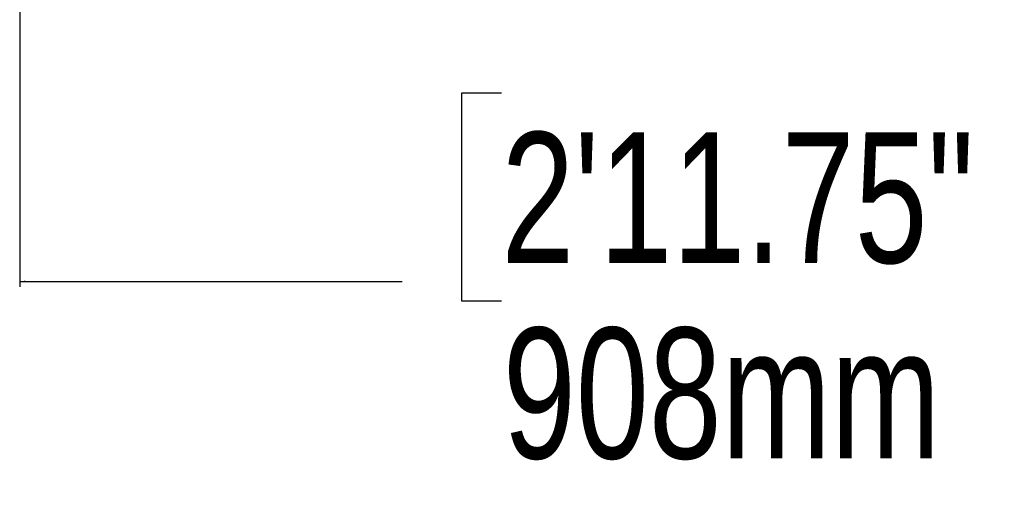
# Model space of a CAD drawing. Header units: millimetres. Extents: x 20 to 26560, y 16 to 18133.
# Tile 86 of 106: x 21651 to 22781, y 649 to 1200. Entities that reach past the tile are written whole.
import ezdxf

# ---------------------------------------------------------------- set-up
doc = ezdxf.new("R2010")
doc.units = ezdxf.units.MM
doc.header["$LTSCALE"] = 2
doc.layers.add('COMPONENT_GEOMETRY', color=7, linetype='Continuous')
doc.styles.add('SLDTEXTSTYLE0', font='TXT', dxfattribs={"width": 0.75})
doc.dimstyles.new('SLDDIMSTYLE0', dxfattribs={"dimtxt": 150, "dimasz": 6.604, "dimexe": 0, "dimexo": 0.0625, "dimgap": 37.5, "dimtad": 0, "dimtih": 1, "dimtoh": 1, "dimdec": 1, "dimrnd": 1e-09, "dimzin": 12, "dimdsep": 46, "dimtxsty": 'SLDTEXTSTYLE0', "dimsah": 1, "dimcen": 0.09, "dimadec": 0, "dimazin": 3, "dimtfac": 1, "dimtdec": 1, "dimtofl": 0, "dimtmove": 0, "dimatfit": 3, "dimfxl": 1, "dimfrac": 2, "dimtolj": 1, "dimtzin": 12, "dimarcsym": 0})

# ---------------------------------------------------------------- blocks, each defined once
blk = doc.blocks.new('_D_7')
at = {"layer": 'COMPONENT_GEOMETRY', "color": 7}
for p, q in [((21651.5, 1398.9), (21651.5, 893)), ((23467.5, 1398.9), (23467.5, 893)), ((22204, 1115.4), (22158.3, 1115.4)), ((22158.3, 1115.4), (22158.3, 877.2)), ((22915, 1115.4), (22960.7, 1115.4)), ((22960.7, 1115.4), (22960.7, 877.2)), ((21651.5, 899.3), (22090.3, 899.3)), ((23467.5, 899.3), (23028.7, 899.3)), ((22158.3, 877.2), (22204, 877.2)), ((22960.7, 877.2), (22915, 877.2))]:
    blk.add_line(p, q, dxfattribs=at)
for points in [[(21651.5, 899.3), (21658.1, 898.3), (21658.1, 900.3)], [(23467.5, 899.3), (23460.9, 900.3), (23460.9, 898.3)]]:
    blk.add_solid(points, dxfattribs=at)
at = {"layer": 'COMPONENT_GEOMETRY', "color": 7, "char_height": 150, "attachment_point": 1, "style": 'SLDTEXTSTYLE0'}
for s, insert in [('2\'11.75"', (22204, 1070.6)), ('908mm', (22205.7, 846.2))]:
    blk.add_mtext(s, dxfattribs=dict(at, insert=insert))

msp = doc.modelspace()

# ---------------------------------------------------------------- dimensions: what is measured, and where the dimension line sits
at = {"layer": 'COMPONENT_GEOMETRY', "color": 7}
dim = msp.add_linear_dim(base=(23467.5, 899.33), p1=(21651.5, 1401.45), p2=(23467.5, 1401.45), dimstyle='SLDDIMSTYLE0', dxfattribs=at)
dim.commit()
dim.dimension.update_dxf_attribs({"geometry": '_D_7', "text_midpoint": (22559.5, 899.33), "dimtype": 160})

doc.saveas('drawing.dxf')
